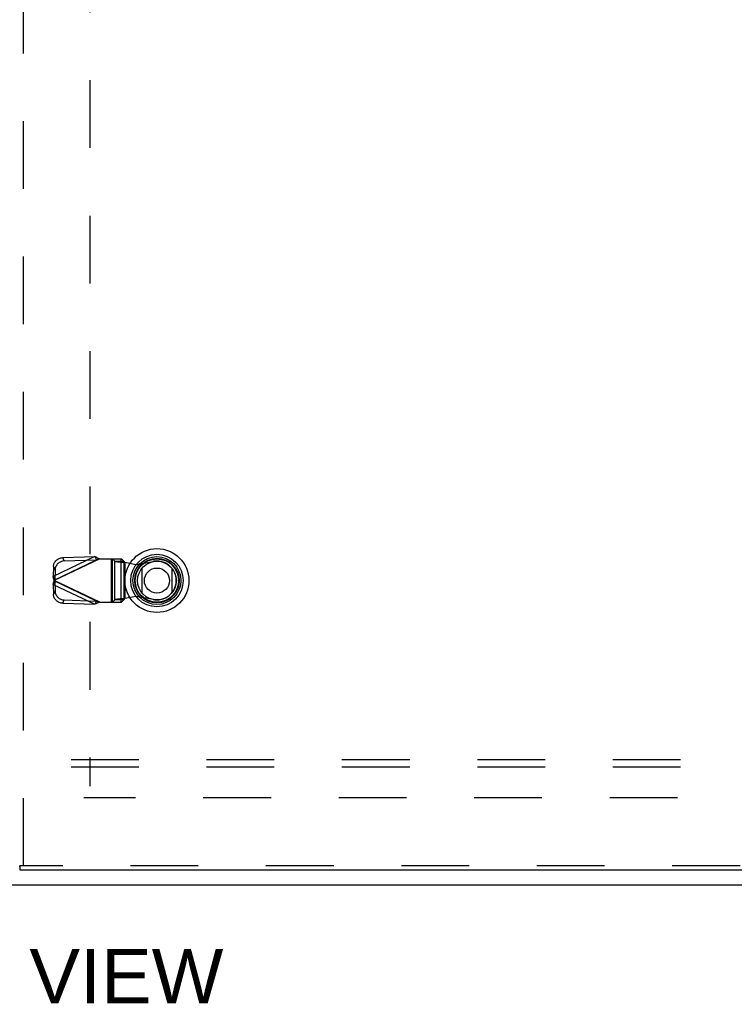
# Model space of a CAD drawing. Header units: inches. Extents: x 0 to 212, y 0 to 138.
# Tile 70 of 256: x 66 to 78, y 36 to 53. Entities that reach past the tile are written whole.
import ezdxf

# ---------------------------------------------------------------- set-up
doc = ezdxf.new("R2010")
doc.units = ezdxf.units.IN
doc.header["$LTSCALE"] = 11.6875
doc.header["$MEASUREMENT"] = 0
doc.linetypes.add('HIDDEN', pattern=[0.2, 0.1, -0.1])
doc.layers.get('0').update_dxf_attribs({"linetype": 'CONTINUOUS'})
for name, color, linetype in [('DEFAULT_2', 8, 'HIDDEN'), ('DIMENSIONS', 7, 'CONTINUOUS'), ('RIGHTHAND_DOOR_ASSEMBLY', 7, 'CONTINUOUS'), ('SUBPANEL', 7, 'CONTINUOUS')]:
    doc.layers.add(name, color=color, linetype=linetype)
doc.styles.get("Standard").update_dxf_attribs({"font": 'arial.ttf'})

msp = doc.modelspace()

# ---------------------------------------------------------------- linework, layer by layer
at = {"color": 7, "linetype": 'Continuous'}
msp.add_line((35.186, 38.321), (95.082, 38.321), dxfattribs=at)
at = {"layer": 'DEFAULT_2', "color": 8, "linetype": 'HIDDEN'}
for p, q in [((66.884, 96.619), (66.884, 40.022)), ((93.384, 39.821), (66.78, 39.821))]:
    msp.add_line(p, q, dxfattribs=at)
at = {"layer": 'RIGHTHAND_DOOR_ASSEMBLY', "color": 8, "linetype": 'HIDDEN'}
for p, q in [((65.74, 38.646), (65.74, 97.996)), ((66.969, 43.985), (66.249, 43.642)), ((67.054, 43.947), (66.267, 43.573)), ((66.276, 43.586), (66.996, 43.928)), ((66.415, 43.967), (66.969, 43.985)), ((66.442, 43.91), (66.415, 43.967)), ((66.442, 43.91), (66.996, 43.928)), ((66.969, 43.985), (66.996, 43.928)), ((67.035, 43.941), (67.016, 43.934)), ((67.054, 43.947), (67.035, 43.941)), ((67.054, 43.947), (67.429, 43.947)), ((67.251, 43.947), (67.251, 43.199)), ((67.27, 43.947), (67.27, 43.199)), ((67.274, 43.947), (67.313, 43.905)), ((67.313, 43.905), (67.468, 43.905)), ((67.313, 43.241), (67.313, 43.905)), ((67.425, 43.199), (67.425, 43.947)), ((67.468, 43.905), (67.429, 43.947)), ((67.468, 43.905), (67.468, 43.241)), ((67.487, 43.886), (67.684, 43.848)), ((67.487, 43.886), (67.487, 43.259)), ((67.684, 43.848), (67.978, 43.902)), ((66.255, 43.815), (66.249, 43.642)), ((66.255, 43.815), (66.282, 43.758)), ((66.282, 43.758), (66.276, 43.586)), ((66.276, 43.586), (66.249, 43.642)), ((66.249, 43.503), (66.276, 43.56)), ((67.054, 43.199), (66.267, 43.573)), ((66.996, 43.218), (66.276, 43.56)), ((66.276, 43.56), (66.282, 43.388)), ((66.249, 43.503), (66.969, 43.161)), ((66.249, 43.503), (66.255, 43.331)), ((66.282, 43.388), (66.255, 43.331)), ((66.415, 43.179), (66.442, 43.236)), ((66.415, 43.179), (66.969, 43.161)), ((66.442, 43.236), (66.996, 43.218)), ((66.996, 43.218), (66.969, 43.161)), ((67.054, 43.199), (67.429, 43.199)), ((67.313, 43.241), (67.274, 43.199)), ((67.468, 43.241), (67.313, 43.241)), ((67.429, 43.199), (67.468, 43.241)), ((67.487, 43.259), (67.452, 43.257)), ((67.684, 43.297), (67.487, 43.259)), ((67.978, 43.244), (67.684, 43.297)), ((94.465, 38.646), (65.678, 38.646))]:
    msp.add_line(p, q, dxfattribs=at)
at = {"layer": 'RIGHTHAND_DOOR_ASSEMBLY', "color": 7, "linetype": 'Continuous'}
for p, q in [((67.785, 43.355), (67.785, 43.786)), ((68.296, 43.786), (68.296, 43.355)), ((65.665, 38.646), (65.678, 38.646)), ((65.678, 38.571), (65.678, 38.646))]:
    msp.add_line(p, q, dxfattribs=at)
at = {"layer": 'RIGHTHAND_DOOR_ASSEMBLY', "color": 3, "linetype": 'Continuous'}
msp.add_line((94.465, 38.571), (65.678, 38.571), dxfattribs=at)
at = {"layer": 'RIGHTHAND_DOOR_ASSEMBLY', "color": 8, "linetype": 'HIDDEN'}
for points in [[(66.255, 43.815), (66.256, 43.829), (66.259, 43.844), (66.263, 43.858), (66.268, 43.871), (66.275, 43.885), (66.284, 43.897), (66.293, 43.909), (66.304, 43.92), (66.315, 43.93), (66.328, 43.939), (66.341, 43.947), (66.355, 43.953), (66.37, 43.959), (66.384, 43.963), (66.4, 43.965), (66.415, 43.967)], [(66.442, 43.91), (66.426, 43.909), (66.411, 43.906), (66.396, 43.902), (66.382, 43.897), (66.368, 43.89), (66.355, 43.882), (66.342, 43.873), (66.331, 43.863), (66.32, 43.852), (66.311, 43.84), (66.302, 43.828), (66.295, 43.815), (66.29, 43.801), (66.286, 43.787), (66.283, 43.773), (66.282, 43.758)], [(66.969, 43.985), (66.983, 43.979), (66.997, 43.973), (67.011, 43.966), (67.026, 43.96), (67.04, 43.953), (67.054, 43.947)], [(67.016, 43.934), (67.006, 43.931), (66.996, 43.928)], [(67.313, 43.905), (67.317, 43.904), (67.323, 43.902), (67.33, 43.901), (67.339, 43.9), (67.349, 43.898), (67.361, 43.897), (67.374, 43.896), (67.388, 43.894), (67.403, 43.893), (67.419, 43.892), (67.435, 43.89), (67.452, 43.889), (67.487, 43.886)], [(67.468, 43.905), (67.469, 43.903), (67.47, 43.9), (67.472, 43.898), (67.475, 43.896), (67.477, 43.893), (67.481, 43.891), (67.484, 43.889), (67.487, 43.886)], [(66.267, 43.573), (66.261, 43.597), (66.257, 43.608), (66.254, 43.62), (66.252, 43.631), (66.249, 43.642)], [(66.249, 43.503), (66.252, 43.514), (66.254, 43.526), (66.257, 43.537)], [(66.257, 43.537), (66.264, 43.561), (66.267, 43.573)], [(66.276, 43.586), (66.274, 43.584), (66.273, 43.581), (66.271, 43.579), (66.27, 43.577), (66.267, 43.573)], [(66.267, 43.573), (66.268, 43.571), (66.271, 43.566)], [(66.271, 43.566), (66.273, 43.564), (66.274, 43.562), (66.276, 43.56)], [(66.282, 43.388), (66.283, 43.373), (66.286, 43.359), (66.29, 43.345), (66.295, 43.331), (66.302, 43.318), (66.311, 43.305), (66.32, 43.293), (66.331, 43.282), (66.342, 43.272), (66.355, 43.263), (66.368, 43.255), (66.382, 43.249), (66.396, 43.243), (66.411, 43.239), (66.426, 43.237), (66.442, 43.236)], [(66.415, 43.179), (66.4, 43.18), (66.384, 43.183), (66.37, 43.187), (66.355, 43.192), (66.341, 43.199), (66.328, 43.206), (66.315, 43.215), (66.304, 43.225), (66.293, 43.236), (66.284, 43.248), (66.275, 43.261), (66.268, 43.274), (66.263, 43.288), (66.259, 43.302), (66.256, 43.316), (66.255, 43.331)], [(67.054, 43.199), (67.04, 43.192), (67.026, 43.186), (67.011, 43.179), (66.997, 43.173), (66.983, 43.167), (66.969, 43.161)], [(66.996, 43.218), (67.006, 43.214), (67.016, 43.211), (67.025, 43.208), (67.054, 43.199)], [(67.452, 43.257), (67.435, 43.255), (67.419, 43.254), (67.403, 43.253), (67.388, 43.251), (67.374, 43.25), (67.361, 43.249), (67.349, 43.247), (67.339, 43.246), (67.33, 43.245), (67.323, 43.243), (67.317, 43.242), (67.313, 43.241)], [(67.468, 43.241), (67.469, 43.243), (67.47, 43.245), (67.472, 43.248), (67.475, 43.25), (67.477, 43.252), (67.481, 43.255), (67.484, 43.257), (67.487, 43.259)]]:
    msp.add_lwpolyline(points, dxfattribs=at)
at = {"layer": 'RIGHTHAND_DOOR_ASSEMBLY', "color": 7, "linetype": 'Continuous'}
for radius in [0.551, 0.453, 0.413, 0.384, 0.374, 0.335, 0.217]:
    msp.add_circle((68.04, 43.571), radius, dxfattribs=at)
at = {"layer": 'RIGHTHAND_DOOR_ASSEMBLY', "color": 8, "linetype": 'HIDDEN'}
msp.add_arc((68.038, 43.573), 0.335, 259.673, 100.327, dxfattribs=at)
at = {"layer": 'SUBPANEL', "color": 8, "linetype": 'HIDDEN'}
for p, q in [((91.102, 40.477), (39.165, 40.477)), ((91.102, 40.352), (39.165, 40.352))]:
    msp.add_line(p, q, dxfattribs=at)

# ---------------------------------------------------------------- texts
at = {"layer": 'DIMENSIONS', "color": 2, "linetype": 'Continuous', "insert": (65.076, 37.211), "char_height": 0.9375, "width": 8.204, "attachment_point": 2, "line_spacing_factor": 0.9}
msp.add_mtext('FRONT VIEW', dxfattribs=at)

doc.saveas('drawing.dxf')
